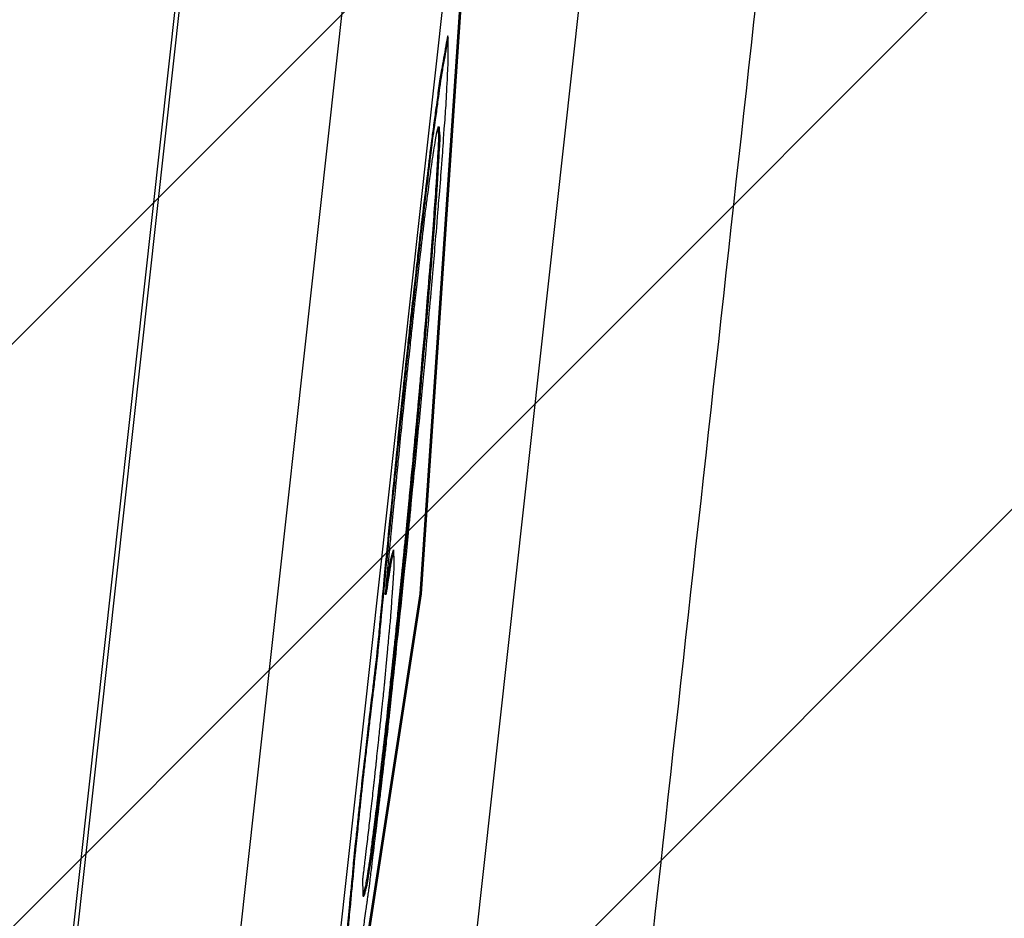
# Model space of a CAD drawing. Header units: millimetres. Extents: x 14 to 2347, y 26 to 1654.
# Tile 18 of 61: x 485 to 501, y 1048 to 1063. Entities that reach past the tile are written whole.
import ezdxf

# ---------------------------------------------------------------- set-up
doc = ezdxf.new("R2010")
doc.units = ezdxf.units.MM
doc.header["$LTSCALE"] = 4
for name, color, linetype, lineweight in [('可見邊線(ISO)', 7, 'Continuous', 30), ('標註(ISO)', 7, 'Continuous', 9), ('草圖幾何圖形(ISO)', 7, 'Continuous', 30)]:
    doc.layers.add(name, color=color, linetype=linetype, lineweight=lineweight)
doc.layers.add('填充線', color=7, linetype='Continuous', lineweight=9, true_color=0x1e1e47)
doc.styles.add('temp', font='txt')
doc.dimstyles.new('工研院N500', dxfattribs={"dimscale": 4, "dimtxt": 3, "dimasz": 2.5, "dimexe": 1, "dimexo": 1, "dimgap": 0.762, "dimtad": 1, "dimdec": 3, "dimrnd": 1e-08, "dimdsep": 46, "dimtxsty": 'temp', "dimcen": 0.09, "dimdle": 10, "dimclrd": 1, "dimclre": 1, "dimclrt": 7, "dimazin": 2, "dimtfac": 0.666667, "dimtdec": 3, "dimtmove": 0, "dimatfit": 3, "dimfxl": 1, "dimtolj": 1, "dimlwd": 15, "dimlwe": 15, "dimarcsym": 0})

# ---------------------------------------------------------------- blocks, each defined once
blk = doc.blocks.new('*D74')
at = {"layer": 'Defpoints', "color": 0, "linetype": 'Continuous', "transparency": 16777216}
for p in [(292.631, 1090.8), (528.152, 981.463), (528.152, 841.162), (421.12, 751.351)]:
    blk.add_point(p, dxfattribs=at)
at = {"layer": '標註(ISO)', "color": 1, "linetype": 'Continuous', "lineweight": 15, "transparency": 16777216}
for p, q in [((528.152, 985.463), (528.152, 1188.366)), ((418.056, 748.78), (262.178, 617.983))]:
    blk.add_line(p, q, dxfattribs=at)
blk.add_arc((528.152, 841.162), 343.204, 91.6695, 218.3305, dxfattribs=at)
at = {"layer": '標註(ISO)', "color": 1, "linetype": 'Continuous', "transparency": 16777216}
for points in [[(518.129, 1185.887), (518.177, 1182.554), (528.152, 1184.366)], [(260.219, 629.36), (257.635, 627.255), (265.242, 620.554)]]:
    blk.add_solid(points, dxfattribs=at)
at = {"layer": '標註(ISO)', "color": 7, "linetype": 'Continuous', "lineweight": 18, "transparency": 16777216, "insert": (196.505, 980.858), "char_height": 12, "attachment_point": 1, "rotation": 65, "style": 'temp'}
blk.add_mtext('\\A1;130°', dxfattribs=at)
blk = doc.blocks.new('*D76')
at = {"layer": 'Defpoints', "color": 0, "linetype": 'Continuous', "transparency": 16777216}
for p in [(384.256, 1106.692), (528.152, 983.117), (528.152, 981.017), (526.996, 979.264)]:
    blk.add_point(p, dxfattribs=at)
at = {"layer": '標註(ISO)', "color": 1, "linetype": 'Continuous', "lineweight": 15, "transparency": 16777216}
blk.add_line((524.794, 975.924), (420.78, 818.179), dxfattribs=at)
blk.add_arc((528.152, 981.017), 191.051, 92.99933, 233.60067, dxfattribs=at)
at = {"layer": '標註(ISO)', "color": 1, "linetype": 'Continuous', "transparency": 16777216}
for points in [[(518.112, 1173.472), (518.199, 1170.14), (528.152, 1172.067)], [(415.734, 828.607), (413.827, 825.873), (422.982, 821.519)]]:
    blk.add_solid(points, dxfattribs=at)
at = {"layer": '標註(ISO)', "color": 7, "linetype": 'Continuous', "lineweight": 18, "transparency": 16777216, "insert": (323.589, 1021.666), "char_height": 12, "attachment_point": 1, "rotation": 73.3, "style": 'temp'}
blk.add_mtext('\\A1;146.6°', dxfattribs=at)

msp = doc.modelspace()

# ---------------------------------------------------------------- hatches: boundary and pattern name
at = {"layer": '填充線'}
h = msp.add_hatch(dxfattribs=at)
h.set_pattern_fill('ANSI31', color=256, scale=53.34, style=0)
h.set_pattern_definition([(45, (-13.047, 389.5956), (-4.714634, 4.714634), [])])
edge = h.paths.add_edge_path()
edge.add_arc((421.12008, 751.35132), 140, 73.4166874, 220)
edge.add_arc((528.3663, 841.34159), 280, -40, 220, ccw=False)
edge.add_arc((635.61252, 751.35132), 140, 320, 466.5833126)
edge.add_arc((528.3663, 841.34159), 80.5, 33.2916563, 146.7083437)

# ---------------------------------------------------------------- linework, layer by layer
at = {"layer": '可見邊線(ISO)'}
for p, q in [((494.15492, 1121.67074), (485.40549, 1042.62418)), ((485.47837, 1042.61612), (494.22869, 1121.67074)), ((488.08118, 1042.29136), (496.45244, 1117.92143)), ((492.69132, 1069.33265), (489.67863, 1042.11454)), ((491.61104, 1053.33065), (492.69132, 1069.33265)), ((492.70541, 1069.33265), (491.62513, 1053.33065)), ((494.4157, 1065.00989), (491.85482, 1041.87366)), ((491.89832, 1060.88796), (491.91241, 1060.88796)), ((489.87645, 1042.09264), (491.61104, 1053.33065)), ((491.62513, 1053.33065), (489.8903, 1042.09111)), ((491.04203, 1053.32954), (491.05612, 1053.32954)), ((491.61104, 1053.33065), (491.62513, 1053.33065)), ((490.68347, 1048.4411), (490.69756, 1048.4411))]:
    msp.add_line(p, q, dxfattribs=at)
msp.add_open_spline([(497.29313, 1065.16133), (496.42237, 1057.29451), (495.55191, 1049.42765), (494.68086, 1041.56086)], degree=3, dxfattribs=at)
for points, knots in [([(490.90555, 1052.35275), (490.9056, 1052.3532), (490.90565, 1052.35365), (490.90691, 1052.36564), (490.90814, 1052.37807), (490.9169, 1052.47142), (490.92082, 1052.51239), (490.93947, 1052.70344), (490.95058, 1052.8231), (490.96876, 1053.0146), (490.97964, 1053.12592), (491.0557, 1053.91293), (491.07234, 1054.08607), (491.10858, 1054.45542), (491.11989, 1054.5685), (491.19007, 1055.26742), (491.21796, 1055.55297), (491.29506, 1056.29415), (491.30948, 1056.43248), (491.35024, 1056.82554), (491.36359, 1056.95584), (491.41672, 1057.45218), (491.42869, 1057.56715), (491.46118, 1057.85904), (491.46468, 1057.8906), (491.47369, 1057.97224), (491.47777, 1058.00919), (491.48552, 1058.07918), (491.48941, 1058.1143), (491.51316, 1058.32791), (491.52006, 1058.38765), (491.55967, 1058.73475), (491.56939, 1058.82153), (491.59192, 1059.02402), (491.59653, 1059.06622), (491.65972, 1059.58972), (491.69985, 1059.91375), (491.74996, 1060.32783), (491.75874, 1060.39932), (491.77321, 1060.51992), (491.77938, 1060.57144), (491.7945, 1060.6916), (491.79854, 1060.7171), (491.81048, 1060.79998), (491.81499, 1060.83283), (491.83432, 1060.9765), (491.8466, 1061.06766), (491.86634, 1061.2097), (491.8745, 1061.26903), (491.89406, 1061.41449), (491.90955, 1061.52999), (491.93932, 1061.73425), (491.94757, 1061.77914), (491.97628, 1061.92665), (491.9996, 1062.06457), (492.03521, 1062.27134), (492.04517, 1062.32596), (492.063, 1062.38923), (492.06105, 1062.32417), (492.06316, 1062.05844), (492.06835, 1062.01995), (492.04239, 1061.53301), (492.03663, 1061.38553), (492.01973, 1061.11392), (492.01019, 1060.99151), (491.98162, 1060.60724), (491.97727, 1060.52733), (491.95107, 1060.15624), (491.94099, 1060.04128), (491.91097, 1059.6849), (491.90554, 1059.61644), (491.85212, 1058.96316), (491.83389, 1058.75221), (491.77933, 1058.13011), (491.72003, 1057.44332), (491.64307, 1056.60719), (491.5741, 1055.90643), (491.43505, 1054.48357), (491.4184, 1054.30297), (491.34172, 1053.54084), (491.25643, 1052.7344), (491.19368, 1052.13374), (491.16111, 1051.82194), (491.14042, 1051.62566), (491.13891, 1051.61147), (491.13364, 1051.56155), (491.13171, 1051.54315), (491.12374, 1051.46738), (491.12355, 1051.46542), (491.11992, 1051.43294), (491.1181, 1051.41664), (491.11221, 1051.36342), (491.10812, 1051.32617), (491.09897, 1051.24368), (491.09396, 1051.19832), (491.08233, 1051.0932), (491.07323, 1051.01087), (491.05171, 1050.81713), (491.04881, 1050.7926), (491.02628, 1050.59974), (491.01362, 1050.49087), (490.98889, 1050.27823), (490.97352, 1050.14576), (490.95558, 1049.99342), (490.9508, 1049.95485), (490.91437, 1049.65289), (490.90889, 1049.60733), (490.89344, 1049.47925), (490.89115, 1049.46025), (490.86533, 1049.24604), (490.84504, 1049.07708), (490.82882, 1048.94348), (490.82584, 1048.9192), (490.81505, 1048.82897), (490.81016, 1048.7877), (490.79989, 1048.70148), (490.79541, 1048.66415), (490.78727, 1048.5991), (490.78605, 1048.59229), (490.77841, 1048.53875), (490.7747, 1048.51108), (490.76555, 1048.4452), (490.76293, 1048.42681), (490.7542, 1048.36446), (490.75078, 1048.33967), (490.74078, 1048.26781), (490.73839, 1048.25083), (490.72425, 1048.1494), (490.7172, 1048.09881), (490.7047, 1048.00926), (490.69923, 1047.96975), (490.69205, 1047.91844), (490.69007, 1047.90433), (490.67698, 1047.81095), (490.6717, 1047.77348), (490.65421, 1047.64672), (490.65372, 1047.64264), (490.64109, 1047.57139), (490.63302, 1047.52581), (490.61916, 1047.44711), (490.6136, 1047.41596), (490.60416, 1047.36225), (490.60041, 1047.34084), (490.58972, 1047.28029), (490.58794, 1047.27095), (490.58122, 1047.23266), (490.57826, 1047.21494), (490.56679, 1047.14753), (490.56124, 1047.1158), (490.55507, 1047.0898), (490.55406, 1047.08992), (490.55006, 1047.08096), (490.54823, 1047.07469), (490.54468, 1047.0624), (490.54307, 1047.05678), (490.5397, 1047.04688), (490.53817, 1047.04273), (490.53302, 1047.02663), (490.53187, 1047.02007), (490.52802, 1047.01509), (490.52606, 1047.01639), (490.52304, 1047.01927), (490.52244, 1047.02013), (490.51988, 1047.0205), (490.51844, 1047.01791), (490.51279, 1047.0135), (490.51403, 1047.02542), (490.51304, 1047.0497), (490.51261, 1047.05526), (490.51056, 1047.08876), (490.50935, 1047.11634), (490.50783, 1047.1522), (490.50778, 1047.16115), (490.50689, 1047.18062), (490.5062, 1047.1833), (490.50514, 1047.19805), (490.50675, 1047.2108), (490.51649, 1047.38082), (490.52025, 1047.44196), (490.52202, 1047.48309), (490.52273, 1047.50891), (490.52315, 1047.52002), (490.52303, 1047.52451), (490.52366, 1047.5387), (490.52405, 1047.54477), (490.52428, 1047.55041), (490.52431, 1047.55173), (490.52418, 1047.55247), (490.52408, 1047.55229), (490.52369, 1047.55042), (490.5234, 1047.54867), (490.52223, 1047.54059), (490.52108, 1047.53176), (490.51591, 1047.49149), (490.51415, 1047.47673), (490.50658, 1047.42402), (490.50463, 1047.41106), (490.49647, 1047.35153), (490.49201, 1047.31731), (490.47991, 1047.23113), (490.47781, 1047.22545), (490.4641, 1047.15105), (490.45308, 1047.07905), (490.44057, 1047.00574), (490.43908, 1046.99687), (490.42614, 1046.91927), (490.41334, 1046.8426), (490.3952, 1046.73569), (490.39368, 1046.73553), (490.3835, 1046.70315), (490.38231, 1046.69845), (490.37663, 1046.67952), (490.37426, 1046.67499), (490.36633, 1046.63769), (490.36233, 1046.61152), (490.35208, 1046.55635), (490.35187, 1046.57048), (490.34798, 1046.58038), (490.34631, 1046.57547), (490.34245, 1046.56836), (490.34108, 1046.56696), (490.34046, 1046.58918), (490.34282, 1046.6141), (490.34457, 1046.68565), (490.34477, 1046.70541), (490.34744, 1046.79699), (490.34968, 1046.8395), (490.35115, 1046.8926), (490.35127, 1046.90413), (490.3528, 1047.01412), (490.36001, 1047.08204), (490.3799, 1047.3488), (490.38409, 1047.40283), (490.39192, 1047.50888), (490.39611, 1047.56533), (490.40378, 1047.66175), (490.40344, 1047.66186), (490.40553, 1047.69345), (490.40665, 1047.70836), (490.41234, 1047.77201), (490.41727, 1047.82005), (490.42143, 1047.86272), (490.42207, 1047.86961), (490.43601, 1048.01961), (490.44969, 1048.15775), (490.46801, 1048.35622), (490.47116, 1048.39134), (490.48477, 1048.53614), (490.49355, 1048.62022), (490.50861, 1048.77332), (490.51362, 1048.82925), (490.51832, 1048.88646), (490.51905, 1048.8951), (490.52124, 1048.91848), (490.5225, 1048.93028), (490.52419, 1048.94634), (490.52465, 1048.95072), (490.52527, 1048.95704), (490.52549, 1048.95932), (490.52585, 1048.96346), (490.52596, 1048.96509), (490.52611, 1048.96795), (490.52611, 1048.96894), (490.52588, 1048.97065), (490.52543, 1048.9697), (490.52477, 1048.96928), (490.52454, 1048.96944), (490.52449, 1048.97195), (490.52452, 1048.97324), (490.52475, 1048.977), (490.52491, 1048.97904), (490.5254, 1048.98453), (490.52572, 1048.98784), (490.52669, 1048.99735), (490.52743, 1049.00418), (490.52971, 1049.0246), (490.53143, 1049.0395), (490.53444, 1049.06612), (490.53563, 1049.07683), (490.54062, 1049.12454), (490.54134, 1049.13828), (490.55865, 1049.30153), (490.56512, 1049.36086), (490.58046, 1049.5024), (490.58931, 1049.58908), (490.60404, 1049.72879), (490.60977, 1049.78257), (490.62313, 1049.90858), (490.63068, 1049.98172), (490.64428, 1050.10979), (490.65079, 1050.17068), (490.65957, 1050.25431), (490.66132, 1050.27132), (490.66335, 1050.29084), (490.6635, 1050.29208), (490.66433, 1050.29999), (490.66466, 1050.30326), (490.66554, 1050.31141), (490.66595, 1050.31501), (490.66824, 1050.33441), (490.6701, 1050.35021), (490.6765, 1050.40725), (490.6813, 1050.44706), (490.69265, 1050.54205), (490.69939, 1050.6011), (490.72508, 1050.82687), (490.74018, 1050.95784), (490.75689, 1051.10223), (490.75794, 1051.11139), (490.76454, 1051.16851), (490.76992, 1051.21519), (490.77755, 1051.28131), (490.77974, 1051.29956), (490.78637, 1051.35431), (490.79304, 1051.41045), (490.79885, 1051.45859), (490.79983, 1051.4666), (490.8044, 1051.50397), (490.80839, 1051.53687), (490.83867, 1051.78875), (490.86765, 1052.03126), (490.88645, 1052.18696), (490.88705, 1052.19184), (490.89043, 1052.21997), (490.89154, 1052.22918), (490.89424, 1052.25171), (490.89592, 1052.26538), (490.89747, 1052.27964), (490.89934, 1052.29682), (490.90126, 1052.31412), (490.90393, 1052.33785), (490.90469, 1052.34458), (490.90555, 1052.35275)], [-7.22524628, -7.22524628, -7.22524628, -7.22524628, -7.22509149, -7.22509149, -7.22115793, -7.22115793, -7.20175828, -7.20175828, -7.17779254, -7.17779254, -7.15186237, -7.15186237, -7.13066235, -7.13066235, -7.11368679, -7.11368679, -7.0361332, -7.0361332, -7.02060948, -7.02060948, -6.99151465, -6.99151465, -6.96748737, -6.96748737, -6.96160998, -6.96160998, -6.959036, -6.959036, -6.9564325, -6.9564325, -6.94347904, -6.94347904, -6.92498424, -6.92498424, -6.90585357, -6.90585357, -6.87278357, -6.87278357, -6.86583337, -6.86583337, -6.86167212, -6.86167212, -6.85495128, -6.85495128, -6.85000276, -6.85000276, -6.84177357, -6.84177357, -6.83632462, -6.83632462, -6.8293546, -6.8293546, -6.82158941, -6.82158941, -6.80598436, -6.80598436, -6.79751167, -6.79751167, -6.78284691, -6.78284691, -6.76456646, -6.76456646, -6.75255738, -6.75255738, -6.74220102, -6.74220102, -6.72365425, -6.72365425, -6.70160639, -6.70160639, -6.6819925, -6.6819925, -6.63242636, -6.63242636, -6.59752685, -6.59752685, -6.53117, -6.53117, -6.44462612, -6.44462612, -6.33363365, -6.33363365, -6.30024594, -6.30024594, -6.29168628, -6.29168628, -6.28726726, -6.28726726, -6.27191121, -6.27191121, -6.25699101, -6.25699101, -6.2240673, -6.2240673, -6.18536384, -6.18536384, -6.135937, -6.135937, -6.04086996, -6.04086996, -5.96095033, -5.96095033, -5.71096528, -5.71096528, -5.45296736, -5.45296736, -5.36934769, -5.36934769, -5.35199733, -5.35199733, -5.22290582, -5.22290582, -5.17501872, -5.17501872, -5.13899416, -5.13899416, -5.09773553, -5.09773553, -5.03970916, -5.03970916, -4.98682061, -4.98682061, -4.94997929, -4.94997929, -4.9158181, -4.9158181, -4.87585953, -4.87585953, -4.83760051, -4.83760051, -4.80912404, -4.80912404, -4.8003607, -4.8003607, -4.73636534, -4.73636534, -4.69277018, -4.69277018, -4.61884878, -4.61884878, -4.56927626, -4.56927626, -4.53773453, -4.53773453, -4.47852486, -4.47852486, -4.41922231, -4.41922231, -4.31530257, -4.31530257, -4.24089548, -4.24089548, -4.17267064, -4.17267064, -4.13318732, -4.13318732, -4.10250237, -4.10250237, -4.03997552, -4.03997552, -3.98646563, -3.98646563, -3.94762678, -3.94762678, -3.88792228, -3.88792228, -3.72892016, -3.72892016, -3.67603531, -3.67603531, -3.53334591, -3.53334591, -3.49548173, -3.49548173, -3.44900288, -3.44900288, -3.3420052, -3.3420052, -3.31867736, -3.31867736, -3.30276531, -3.30276531, -3.26427939, -3.26427939, -3.24045535, -3.24045535, -3.22989185, -3.22989185, -3.22203964, -3.22203964, -3.21359643, -3.21359643, -3.19598258, -3.19598258, -3.14736666, -3.14736666, -3.12482239, -3.12482239, -3.10010727, -3.10010727, -3.05294609, -3.05294609, -2.98191089, -2.98191089, -2.95858401, -2.95858401, -2.89935848, -2.89935848, -2.78131461, -2.78131461, -2.73326095, -2.73326095, -2.62359688, -2.62359688, -2.51148868, -2.51148868, -2.31472691, -2.31472691, -2.16221583, -2.16221583, -2.04226822, -2.04226822, -1.86907066, -1.86907066, -1.80303307, -1.80303307, -1.69683226, -1.69683226, -1.6501383, -1.6501383, -1.37585207, -1.37585207, -1.31232626, -1.31232626, -1.24430802, -1.24430802, -1.20843942, -1.20843942, -1.1866451, -1.1866451, -1.14996361, -1.14996361, -1.13655146, -1.13655146, -0.95259594, -0.95259594, -0.89893314, -0.89893314, -0.77068922, -0.77068922, -0.68466747, -0.68466747, -0.66785978, -0.66785978, -0.64400939, -0.64400939, -0.63458254, -0.63458254, -0.62869322, -0.62869322, -0.62249799, -0.62249799, -0.61436948, -0.61436948, -0.59717489, -0.59717489, -0.58540944, -0.58540944, -0.57950926, -0.57950926, -0.57509918, -0.57509918, -0.57036303, -0.57036303, -0.56274376, -0.56274376, -0.54910598, -0.54910598, -0.53810229, -0.53810229, -0.50227688, -0.50227688, -0.48514176, -0.48514176, -0.45689913, -0.45689913, -0.44123435, -0.44123435, -0.4194826, -0.4194826, -0.40454233, -0.40454233, -0.3968207, -0.3968207, -0.39090494, -0.39090494, -0.38631814, -0.38631814, -0.38109803, -0.38109803, -0.36222741, -0.36222741, -0.3153053, -0.3153053, -0.25085996, -0.25085996, -0.16401989, -0.16401989, -0.15638201, -0.15638201, -0.12527099, -0.12527099, -0.11310201, -0.11310201, -0.08869047, -0.08869047, -0.07753158, -0.07753158, -0.05901798, -0.05901798, -0.01997767, -0.01997767, -0.0106361, -0.0106361, -0.00616196, -0.00616196, 0, 0, 0, 0.00742167, 0.00742167, 0.01026098, 0.01026098, 0.01026098, 0.01026098]), ([(492.06118, 1062.33023), (492.05693, 1062.31102), (492.05169, 1062.28334), (492.02486, 1062.13262), (492.00809, 1062.01866), (491.9637, 1061.78909), (491.95561, 1061.75355), (491.92123, 1061.51088), (491.91189, 1061.44213), (491.89245, 1061.29785), (491.88131, 1061.21608), (491.84231, 1060.9351), (491.83403, 1060.86722), (491.81286, 1060.71773), (491.80943, 1060.69955), (491.78987, 1060.54195), (491.7826, 1060.48052), (491.7704, 1060.37953), (491.76485, 1060.33445), (491.73366, 1060.07687), (491.70822, 1059.86958), (491.67365, 1059.58628), (491.66388, 1059.50615), (491.62406, 1059.17872), (491.61377, 1059.09177), (491.59952, 1058.96618), (491.59428, 1058.91811), (491.56444, 1058.65229), (491.54639, 1058.49521), (491.52922, 1058.34432), (491.52116, 1058.27325), (491.493, 1058.0197), (491.48494, 1057.94634), (491.4694, 1057.80613), (491.46415, 1057.75929), (491.43733, 1057.51754), (491.43334, 1057.47601), (491.4039, 1057.20076), (491.3995, 1057.15973), (491.37537, 1056.93461), (491.37459, 1056.92577), (491.32241, 1056.42024), (491.30147, 1056.22082), (491.25323, 1055.75535), (491.23492, 1055.57535), (491.19682, 1055.19547), (491.18514, 1055.07849), (491.14162, 1054.64397), (491.13027, 1054.53264), (491.08176, 1054.03871), (491.05435, 1053.75324), (490.98206, 1053.005), (490.97975, 1052.98226), (490.95938, 1052.7667), (490.94786, 1052.64449), (490.92552, 1052.41838), (490.92488, 1052.40434), (490.92052, 1052.3611), (490.92007, 1052.35677), (490.91964, 1052.35275)], [1.582168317, 1.582168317, 1.582168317, 1.582168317, 1.584065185, 1.584065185, 1.590356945, 1.590356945, 1.59337957, 1.59337957, 1.594482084, 1.594482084, 1.596005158, 1.596005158, 1.599963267, 1.599963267, 1.603116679, 1.603116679, 1.604835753, 1.604835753, 1.606290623, 1.606290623, 1.612910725, 1.612910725, 1.615234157, 1.615234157, 1.623086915, 1.623086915, 1.6287942, 1.6287942, 1.637933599, 1.637933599, 1.642076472, 1.642076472, 1.644986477, 1.644986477, 1.647778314, 1.647778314, 1.657791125, 1.657791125, 1.659585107, 1.659585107, 1.668626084, 1.668626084, 1.683636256, 1.683636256, 1.700669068, 1.700669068, 1.708348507, 1.708348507, 1.727664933, 1.727664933, 1.751359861, 1.751359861, 1.770651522, 1.770651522, 1.795693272, 1.795693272, 1.813907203, 1.813907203, 1.816178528, 1.816178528, 1.816178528, 1.816178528]), ([(490.67543, 1048.70785), (490.67541, 1048.70763), (490.67544, 1048.70727), (490.67547, 1048.70657), (490.67543, 1048.7055), (490.6754, 1048.70325), (490.67543, 1048.70162), (490.67567, 1048.69501), (490.67602, 1048.6901), (490.67616, 1048.68575), (490.67612, 1048.68367), (490.67617, 1048.68072), (490.67622, 1048.67916), (490.67638, 1048.67471), (490.67654, 1048.6711), (490.67668, 1048.66734), (490.67676, 1048.66629), (490.67661, 1048.66226), (490.67655, 1048.66023), (490.67685, 1048.64196), (490.67751, 1048.62156), (490.67894, 1048.5786), (490.68038, 1048.54207), (490.68133, 1048.51556), (490.68148, 1048.49969), (490.68266, 1048.47481), (490.68286, 1048.47148), (490.6829, 1048.44867), (490.68287, 1048.44309), (490.68369, 1048.43954), (490.68475, 1048.44453), (490.69263, 1048.4803), (490.69693, 1048.49145), (490.70386, 1048.51682), (490.70522, 1048.52235), (490.71091, 1048.54366), (490.71472, 1048.55782), (490.72357, 1048.59295), (490.7239, 1048.59055), (490.73128, 1048.61287), (490.75046, 1048.74191), (490.77112, 1048.87136), (490.77101, 1048.8701), (490.78203, 1048.94269), (490.78713, 1048.97265), (490.79477, 1049.01868), (490.7969, 1049.03194), (490.80077, 1049.0588), (490.80202, 1049.06881), (490.80365, 1049.08182), (490.80386, 1049.08343), (490.8104, 1049.1349), (490.81645, 1049.18271), (490.82771, 1049.2717), (490.8299, 1049.2889), (490.8444, 1049.40325), (490.84993, 1049.44689), (490.86045, 1049.52983), (490.86067, 1049.53158), (490.87096, 1049.6128), (490.87837, 1049.67128), (490.9056, 1049.88596), (490.90619, 1049.8852), (490.91819, 1049.98986), (490.91856, 1049.99305), (490.92152, 1050.01889), (490.92401, 1050.04054), (490.92873, 1050.08172), (490.93097, 1050.10124), (490.93457, 1050.13264), (490.93589, 1050.14413), (490.93918, 1050.17279), (490.94008, 1050.18065), (490.94262, 1050.20272), (490.94364, 1050.21166), (490.96651, 1050.41098), (490.988, 1050.59847), (491.01202, 1050.80729), (491.01451, 1050.82895), (491.02427, 1050.91414), (491.02749, 1050.94285), (491.03278, 1050.98875), (491.03418, 1051.00065), (491.03984, 1051.0495), (491.04163, 1051.06584), (491.04468, 1051.09247), (491.0451, 1051.09583), (491.04683, 1051.11071), (491.04759, 1051.11834), (491.04946, 1051.13591), (491.04971, 1051.13828), (491.05305, 1051.16939), (491.06579, 1051.28906), (491.0738, 1051.36437), (491.07558, 1051.3811), (491.08027, 1051.42509), (491.08317, 1051.45231), (491.1145, 1051.74667), (491.12773, 1051.87071), (491.13915, 1051.9778), (491.14114, 1051.99646), (491.14995, 1052.07915), (491.15331, 1052.11071), (491.16068, 1052.17996), (491.16397, 1052.21088), (491.17422, 1052.30701), (491.1765, 1052.32836), (491.18515, 1052.40972), (491.18857, 1052.44195), (491.20416, 1052.5885), (491.21219, 1052.66332), (491.2309, 1052.83815), (491.24184, 1052.94983), (491.25695, 1053.09945), (491.26082, 1053.13775), (491.26964, 1053.22505), (491.27302, 1053.25853), (491.28042, 1053.33187), (491.28161, 1053.34357), (491.30836, 1053.60841), (491.32965, 1053.81934), (491.36147, 1054.13432), (491.36192, 1054.13902), (491.37051, 1054.22398), (491.37346, 1054.25311), (491.37948, 1054.31262), (491.38071, 1054.32485), (491.38794, 1054.39662), (491.38993, 1054.41643), (491.39485, 1054.46499), (491.39607, 1054.47689), (491.39768, 1054.49308), (491.39781, 1054.49483), (491.40243, 1054.54328), (491.40431, 1054.56284), (491.40667, 1054.5876), (491.40688, 1054.58985), (491.40758, 1054.59719), (491.40786, 1054.60008), (491.41192, 1054.64262), (491.4152, 1054.67699), (491.41905, 1054.71735), (491.4194, 1054.72104), (491.42077, 1054.73534), (491.42098, 1054.7376), (491.42272, 1054.75575), (491.42338, 1054.76275), (491.42614, 1054.79166), (491.42823, 1054.81357), (491.43118, 1054.84441), (491.43245, 1054.85779), (491.43519, 1054.88649), (491.43676, 1054.90294), (491.46258, 1055.17344), (491.48673, 1055.4268), (491.52048, 1055.78026), (491.5223, 1055.79914), (491.53402, 1055.92191), (491.53935, 1055.97801), (491.54685, 1056.05652), (491.54771, 1056.06546), (491.55131, 1056.1032), (491.55288, 1056.11977), (491.55637, 1056.15621), (491.55717, 1056.16436), (491.56184, 1056.21443), (491.56769, 1056.28214), (491.57969, 1056.41743), (491.58156, 1056.43774), (491.58917, 1056.5228), (491.59266, 1056.56214), (491.60291, 1056.67776), (491.61255, 1056.78699), (491.66101, 1057.3322), (491.67681, 1057.49917), (491.71191, 1057.91856), (491.71891, 1058.0041), (491.7467, 1058.34288), (491.76745, 1058.58668), (491.80439, 1059.0386), (491.81332, 1059.16248), (491.84067, 1059.54398), (491.85271, 1059.70951), (491.8766, 1060.039), (491.87838, 1060.08862), (491.89178, 1060.3459), (491.89775, 1060.44041), (491.91963, 1060.79057), (491.90993, 1060.72369), (491.90411, 1060.83014), (491.90359, 1060.85109), (491.89877, 1060.92183), (491.89085, 1060.86773), (491.87367, 1060.78956), (491.87105, 1060.7805), (491.85556, 1060.70871), (491.83548, 1060.57132), (491.80848, 1060.4026), (491.80003, 1060.34916), (491.77518, 1060.16729), (491.76362, 1060.07777), (491.73755, 1059.8771), (491.73431, 1059.85269), (491.7239, 1059.77359), (491.72202, 1059.75931), (491.71422, 1059.69973), (491.70916, 1059.66133), (491.69838, 1059.57925), (491.69246, 1059.53321), (491.68568, 1059.48251), (491.68479, 1059.47585), (491.68264, 1059.45897), (491.68191, 1059.45213), (491.67652, 1059.40547), (491.67441, 1059.38754), (491.67193, 1059.3663), (491.67157, 1059.36317), (491.66922, 1059.34291), (491.66812, 1059.33348), (491.66576, 1059.31327), (491.66515, 1059.30801), (491.66007, 1059.26429), (491.65679, 1059.23611), (491.64788, 1059.15951), (491.64533, 1059.13755), (491.62945, 1059.00107), (491.62358, 1058.95069), (491.59066, 1058.66756), (491.55028, 1058.32497), (491.52567, 1058.10339), (491.52335, 1058.08238), (491.51792, 1058.0333), (491.51496, 1058.00666), (491.51012, 1057.96289), (491.50904, 1057.95296), (491.49557, 1057.82898), (491.49086, 1057.78553), (491.48348, 1057.71744), (491.48185, 1057.70251), (491.46675, 1057.56326), (491.45589, 1057.46306), (491.4377, 1057.29576), (491.43046, 1057.22882), (491.41506, 1057.08615), (491.40655, 1057.00959), (491.39179, 1056.87293), (491.39002, 1056.85396), (491.37848, 1056.74166), (491.3771, 1056.72841), (491.36863, 1056.64572), (491.36558, 1056.61602), (491.35863, 1056.5483), (491.35474, 1056.51035), (491.31642, 1056.13671), (491.28116, 1055.79566), (491.24271, 1055.40545), (491.23691, 1055.34655), (491.22829, 1055.259), (491.22539, 1055.22953), (491.20153, 1054.98747), (491.1878, 1054.84798), (491.17788, 1054.74738), (491.17433, 1054.71128), (491.16569, 1054.62354), (491.16334, 1054.60027), (491.15842, 1054.54939), (491.15686, 1054.53282), (491.14978, 1054.45843), (491.14466, 1054.40522), (491.13159, 1054.26839), (491.12784, 1054.22941), (491.11842, 1054.1308), (491.11615, 1054.10677), (491.1007, 1053.94625), (491.09106, 1053.84618), (491.07798, 1053.70662), (491.07487, 1053.6733), (491.06715, 1053.59403), (491.06407, 1053.56418), (491.05821, 1053.50288), (491.05666, 1053.48471), (491.05216, 1053.43477), (491.04866, 1053.39995), (491.04434, 1053.35826), (491.04365, 1053.35154), (491.0428, 1053.34273), (491.04252, 1053.3397), (491.04211, 1053.33481), (491.04199, 1053.33303), (491.04187, 1053.33033), (491.04189, 1053.32955), (491.04221, 1053.32953), (491.04262, 1053.33106), (491.0444, 1053.34017), (491.04611, 1053.3504), (491.05829, 1053.42579), (491.07301, 1053.52903), (491.09983, 1053.69452), (491.10011, 1053.69554), (491.11025, 1053.76267), (491.11438, 1053.79032), (491.12847, 1053.87817), (491.1334, 1053.89846), (491.14192, 1053.91953), (491.14662, 1053.93359), (491.15607, 1053.96915), (491.15984, 1053.98181), (491.16467, 1053.99854), (491.16537, 1054.00126), (491.16787, 1054.01013), (491.16885, 1054.01341), (491.17089, 1054.02068), (491.17201, 1054.02509), (491.17405, 1054.03164), (491.17459, 1054.03302), (491.17628, 1054.04031), (491.17661, 1054.04191), (491.17683, 1054.04185)], [-7.08347706, -7.08347706, -7.08347706, -7.08347706, -7.08346476, -7.08346476, -7.08343044, -7.08343044, -7.08337057, -7.08337057, -7.08323753, -7.08323753, -7.0831746, -7.0831746, -7.08311812, -7.08311812, -7.08295861, -7.08295861, -7.08287311, -7.08287311, -7.08282383, -7.08282383, -7.08273741, -7.08273741, -7.08241156, -7.08241156, -7.08209071, -7.08209071, -7.08175822, -7.08175822, -7.08159805, -7.08159805, -7.08139195, -7.08139195, -7.08073201, -7.08073201, -7.08049687, -7.08049687, -7.08001162, -7.08001162, -7.0794211, -7.0794211, -7.07808883, -7.07808883, -7.07768907, -7.07768907, -7.077213, -7.077213, -7.0769922, -7.0769922, -7.07678342, -7.07678342, -7.07668615, -7.07668615, -7.07559825, -7.07559825, -7.07465751, -7.07465751, -7.07407793, -7.07407793, -7.07355707, -7.07355707, -7.07222219, -7.07222219, -7.06864521, -7.06864521, -7.06852174, -7.06852174, -7.06788502, -7.06788502, -7.06731091, -7.06731091, -7.06696155, -7.06696155, -7.06679539, -7.06679539, -7.06661379, -7.06661379, -7.06376594, -7.06376594, -7.06343465, -7.06343465, -7.06247078, -7.06247078, -7.06190002, -7.06190002, -7.0605009, -7.0605009, -7.05969153, -7.05969153, -7.05777729, -7.05777729, -7.05727385, -7.05727385, -7.05214466, -7.05214466, -7.0506816, -7.0506816, -7.0482999, -7.0482999, -7.0249281, -7.0249281, -6.95875997, -6.95875997, -6.90644722, -6.90644722, -6.84575932, -6.84575932, -6.74031755, -6.74031755, -6.66359987, -6.66359987, -6.44674703, -6.44674703, -5.977521, -5.977521, -5.82767537, -5.82767537, -5.69339305, -5.69339305, -5.50366964, -5.50366964, -4.75944679, -4.75944679, -4.39293914, -4.39293914, -4.18963604, -4.18963604, -3.99743286, -3.99743286, -3.89897499, -3.89897499, -3.82793157, -3.82793157, -3.7492682, -3.7492682, -3.69847755, -3.69847755, -3.68874369, -3.68874369, -3.68324098, -3.68324098, -3.66011293, -3.66011293, -3.65608022, -3.65608022, -3.65212008, -3.65212008, -3.64963738, -3.64963738, -3.6418604, -3.6418604, -3.63869352, -3.63869352, -3.63443545, -3.63443545, -3.56870855, -3.56870855, -3.54303592, -3.54303592, -3.52301004, -3.52301004, -3.50947362, -3.50947362, -3.49614052, -3.49614052, -3.48529784, -3.48529784, -3.44531552, -3.44531552, -3.41886288, -3.41886288, -3.40064851, -3.40064851, -3.35033426, -3.35033426, -3.16423373, -3.16423373, -3.10541259, -3.10541259, -2.98120517, -2.98120517, -2.85988973, -2.85988973, -2.77006018, -2.77006018, -2.68018528, -2.68018528, -2.57576509, -2.57576509, -2.25535096, -2.25535096, -2.18086676, -2.18086676, -1.91751205, -1.91751205, -1.81303128, -1.81303128, -1.49430186, -1.49430186, -1.29811527, -1.29811527, -1.14757187, -1.14757187, -0.99853017, -0.99853017, -0.95184911, -0.95184911, -0.86347562, -0.86347562, -0.76402584, -0.76402584, -0.74212193, -0.74212193, -0.70234039, -0.70234039, -0.67245813, -0.67245813, -0.65827747, -0.65827747, -0.64602058, -0.64602058, -0.63216835, -0.63216835, -0.59218099, -0.59218099, -0.55558436, -0.55558436, -0.50490094, -0.50490094, -0.39055169, -0.39055169, -0.37858091, -0.37858091, -0.36257604, -0.36257604, -0.34842115, -0.34842115, -0.34077149, -0.34077149, -0.33643981, -0.33643981, -0.32531195, -0.32531195, -0.31787587, -0.31787587, -0.30944152, -0.30944152, -0.30267812, -0.30267812, -0.30147629, -0.30147629, -0.30080385, -0.30080385, -0.29994457, -0.29994457, -0.29234274, -0.29234274, -0.29065665, -0.29065665, -0.2898459, -0.2898459, -0.28037691, -0.28037691, -0.2750616, -0.2750616, -0.26747028, -0.26747028, -0.26242821, -0.26242821, -0.25052887, -0.25052887, -0.23143813, -0.23143813, -0.21391792, -0.21391792, -0.18512602, -0.18512602, -0.17194844, -0.17194844, -0.15693983, -0.15693983, -0.14306661, -0.14306661, -0.1251422, -0.1251422, -0.12136838, -0.12136838, -0.11920457, -0.11920457, -0.11720023, -0.11720023, -0.11488376, -0.11488376, -0.11161385, -0.11161385, -0.10603929, -0.10603929, -0.07446093, -0.07446093, -0.06673402, -0.06673402, -0.06251511, -0.06251511, -0.05252541, -0.05252541, -0.04224317, -0.04224317, -0.0342766, -0.0342766, -0.02736514, -0.02736514, -0.01986676, -0.01986676, -0.01208929, -0.01208929, -0.00370213, -0.00370213, 0, 0, 0, 0]), ([(491.91242, 1060.88803), (491.91332, 1060.88798), (491.91412, 1060.8864), (491.91652, 1060.87456), (491.91726, 1060.85654), (491.91933, 1060.8065), (491.91986, 1060.79406), (491.92425, 1060.75808), (491.92601, 1060.748), (491.92666, 1060.72069), (491.92667, 1060.71235), (491.92625, 1060.69067), (491.92578, 1060.67743), (491.92287, 1060.61422), (491.91857, 1060.54889), (491.90633, 1060.35081), (491.90184, 1060.26973), (491.89256, 1060.08869), (491.89112, 1060.05304), (491.88202, 1059.91731), (491.87545, 1059.82964), (491.85329, 1059.52378), (491.84561, 1059.41626), (491.8255, 1059.13606), (491.81634, 1059.01134), (491.78721, 1058.65676), (491.77658, 1058.53153), (491.7258, 1057.92106), (491.70976, 1057.71493), (491.66283, 1057.19238), (491.64997, 1057.04912), (491.6285, 1056.80827), (491.61629, 1056.66969), (491.59799, 1056.4634), (491.59656, 1056.44825), (491.58622, 1056.33259), (491.57996, 1056.26089), (491.57421, 1056.19631), (491.57319, 1056.18506), (491.5714, 1056.16582), (491.57065, 1056.15816), (491.56786, 1056.12905), (491.56684, 1056.11834), (491.56344, 1056.08261), (491.5616, 1056.06335), (491.55759, 1056.02146), (491.55511, 1055.99548), (491.55066, 1055.94879), (491.54779, 1055.91863), (491.5376, 1055.81173), (491.53576, 1055.79263), (491.51683, 1055.59452), (491.50858, 1055.50791), (491.47076, 1055.11143), (491.45485, 1054.94482), (491.44836, 1054.87686), (491.44632, 1054.85541), (491.4426, 1054.81642), (491.44215, 1054.81173), (491.43845, 1054.77292), (491.43718, 1054.75968), (491.434, 1054.72633), (491.43208, 1054.70622), (491.42787, 1054.66213), (491.42558, 1054.63814), (491.42303, 1054.61137), (491.4225, 1054.60579), (491.42167, 1054.59711), (491.4215, 1054.59535), (491.42094, 1054.58946), (491.42042, 1054.58398), (491.41816, 1054.56037), (491.41668, 1054.54495), (491.41479, 1054.52521), (491.41427, 1054.51974), (491.41235, 1054.49946), (491.41192, 1054.4948), (491.41087, 1054.48398), (491.41027, 1054.47801), (491.40501, 1054.42624), (491.40132, 1054.38953), (491.39372, 1054.31406), (491.39091, 1054.28631), (491.37972, 1054.1757), (491.37298, 1054.1088), (491.3602, 1053.98229), (491.35329, 1053.91394), (491.3322, 1053.70514), (491.32256, 1053.60961), (491.29026, 1053.28969), (491.26659, 1053.05607), (491.24094, 1052.80093), (491.23921, 1052.78422), (491.23196, 1052.71632), (491.22974, 1052.69565), (491.21758, 1052.58209), (491.21338, 1052.54276), (491.18886, 1052.31213), (491.17115, 1052.14586), (491.14572, 1051.90727), (491.13088, 1051.76809), (491.10508, 1051.52579), (491.09834, 1051.46249), (491.09104, 1051.39389), (491.09051, 1051.38899), (491.08768, 1051.3624), (491.08497, 1051.3368), (491.07475, 1051.2411), (491.0713, 1051.20888), (491.0662, 1051.16079), (491.06552, 1051.15438), (491.06418, 1051.14178), (491.06396, 1051.13974), (491.06228, 1051.12401), (491.06129, 1051.11435), (491.05989, 1051.10176), (491.05953, 1051.09881), (491.05499, 1051.06036), (491.05096, 1051.02385), (491.03743, 1050.9075), (491.02805, 1050.82405), (491.01516, 1050.71217), (491.0139, 1050.70118), (491.00856, 1050.65468), (491.00804, 1050.65007), (490.99927, 1050.57363), (490.99608, 1050.54592), (490.98783, 1050.47397), (490.98552, 1050.45388), (490.98033, 1050.40863), (490.97894, 1050.39651), (490.97387, 1050.35228), (490.97268, 1050.34195), (490.96918, 1050.31145), (490.96774, 1050.29891), (490.96428, 1050.26873), (490.9639, 1050.26539), (490.95926, 1050.22499), (490.95778, 1050.21212), (490.95426, 1050.18143), (490.95321, 1050.17228), (490.94942, 1050.1392), (490.94803, 1050.12712), (490.94412, 1050.09307), (490.94351, 1050.08772), (490.93943, 1050.05212), (490.93761, 1050.03628), (490.93552, 1050.01806), (490.93504, 1050.01389), (490.9335, 1050.00046), (490.93331, 1049.99879), (490.93172, 1049.98493), (490.93147, 1049.98278), (490.9301, 1049.97084), (490.92984, 1049.96861), (490.92722, 1049.94574), (490.92676, 1049.94163), (490.92356, 1049.91645), (490.92198, 1049.90415), (490.91889, 1049.87981), (490.91792, 1049.87209), (490.91174, 1049.82313), (490.90577, 1049.77623), (490.88965, 1049.64907), (490.8848, 1049.61081), (490.87554, 1049.53775), (490.87441, 1049.52887), (490.8657, 1049.46012), (490.86042, 1049.41842), (490.84802, 1049.32071), (490.84325, 1049.28309), (490.83432, 1049.21261), (490.83056, 1049.18287), (490.8257, 1049.14462), (490.82467, 1049.13651), (490.82213, 1049.11642), (490.8212, 1049.10905), (490.81909, 1049.09239), (490.81799, 1049.08379), (490.81586, 1049.0668), (490.81462, 1049.05704), (490.811, 1049.03215), (490.80912, 1049.02031), (490.80235, 1048.97932), (490.79914, 1048.96208), (490.78688, 1048.88213), (490.78157, 1048.84882), (490.77401, 1048.80081), (490.77179, 1048.78663), (490.76575, 1048.74868), (490.7635, 1048.73492), (490.75282, 1048.66696), (490.74796, 1048.63169), (490.74091, 1048.59734), (490.73932, 1048.59522), (490.7337, 1048.57891), (490.73187, 1048.56849), (490.72073, 1048.52759), (490.71553, 1048.5076), (490.70713, 1048.47961), (490.70266, 1048.45965), (490.69817, 1048.4421), (490.69782, 1048.4411), (490.69756, 1048.4411)], [0.32811347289, 0.32811347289, 0.32811347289, 0.32811347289, 0.32818691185, 0.32818691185, 0.32836659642, 0.32836659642, 0.32863847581, 0.32863847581, 0.3288234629, 0.3288234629, 0.32888845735, 0.32888845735, 0.32896068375, 0.32896068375, 0.32918277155, 0.32918277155, 0.32947180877, 0.32947180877, 0.32978741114, 0.32978741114, 0.33005460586, 0.33005460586, 0.33023079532, 0.33023079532, 0.33066526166, 0.33066526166, 0.33092132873, 0.33092132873, 0.33162100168, 0.33162100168, 0.33164393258, 0.33164393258, 0.33168399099, 0.33168399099, 0.33172653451, 0.33172653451, 0.33178736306, 0.33178736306, 0.33181151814, 0.33181151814, 0.33183558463, 0.33183558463, 0.33186703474, 0.33186703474, 0.33190300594, 0.33190300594, 0.33194542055, 0.33194542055, 0.33201261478, 0.33201261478, 0.33219264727, 0.33219264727, 0.33246508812, 0.33246508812, 0.33266353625, 0.33266353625, 0.33275504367, 0.33275504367, 0.3328299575, 0.3328299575, 0.33286877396, 0.33286877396, 0.33292770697, 0.33292770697, 0.33299800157, 0.33299800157, 0.33300620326, 0.33300620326, 0.33301400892, 0.33301400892, 0.33302070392, 0.33302070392, 0.33303065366, 0.33303065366, 0.3330342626, 0.3330342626, 0.33304454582, 0.33304454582, 0.33305541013, 0.33305541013, 0.33308280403, 0.33308280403, 0.33311169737, 0.33311169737, 0.33315651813, 0.33315651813, 0.33319618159, 0.33319618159, 0.33323426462, 0.33323426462, 0.333335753, 0.333335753, 0.33334612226, 0.33334612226, 0.33335197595, 0.33335197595, 0.33336440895, 0.33336440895, 0.33339638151, 0.33339638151, 0.33341027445, 0.33341027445, 0.33342335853, 0.33342335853, 0.33343597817, 0.33343597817, 0.33344093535, 0.33344093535, 0.33344557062, 0.33344557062, 0.33344686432, 0.33344686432, 0.33344839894, 0.33344839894, 0.33345215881, 0.33345215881, 0.33345431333, 0.33345431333, 0.33347230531, 0.33347230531, 0.33351422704, 0.33351422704, 0.33352949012, 0.33352949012, 0.3335493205, 0.3335493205, 0.33355846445, 0.33355846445, 0.33356304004, 0.33356304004, 0.3335663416, 0.3335663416, 0.33356934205, 0.33356934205, 0.33357177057, 0.33357177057, 0.33357570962, 0.33357570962, 0.33357803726, 0.33357803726, 0.33358097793, 0.33358097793, 0.33358539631, 0.33358539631, 0.33359146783, 0.33359146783, 0.33359584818, 0.33359584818, 0.33359711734, 0.33359711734, 0.3335998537, 0.3335998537, 0.33360219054, 0.33360219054, 0.33360343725, 0.33360343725, 0.33360804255, 0.33360804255, 0.33361109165, 0.33361109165, 0.33361303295, 0.33361303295, 0.3336215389, 0.3336215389, 0.3336255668, 0.3336255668, 0.33363040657, 0.33363040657, 0.33363786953, 0.33363786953, 0.33364792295, 0.33364792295, 0.33365525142, 0.33365525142, 0.33365740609, 0.33365740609, 0.33366009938, 0.33366009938, 0.3336630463, 0.3336630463, 0.33366574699, 0.33366574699, 0.33366838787, 0.33366838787, 0.33367426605, 0.33367426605, 0.33367923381, 0.33367923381, 0.33368124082, 0.33368124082, 0.33368421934, 0.33368421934, 0.33369205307, 0.33369205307, 0.33369750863, 0.33369750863, 0.33370536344, 0.33370536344, 0.33371189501, 0.33371189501, 0.33371686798, 0.33371686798, 0.33371746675, 0.33371746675, 0.33371746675, 0.33371746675]), ([(491.17683, 1054.04185), (491.17746, 1054.04169), (491.17718, 1054.02818), (491.17763, 1054.00991), (491.1779, 1054.01117), (491.17846, 1053.9888), (491.17859, 1053.98158), (491.17929, 1053.95639), (491.18063, 1053.91987), (491.18152, 1053.88282), (491.18169, 1053.87422), (491.18243, 1053.85384), (491.18289, 1053.8489), (491.18344, 1053.8277), (491.1833, 1053.81618), (491.1835, 1053.79594), (491.18387, 1053.79346), (491.18481, 1053.78975), (491.1852, 1053.7889), (491.18476, 1053.76786), (491.18166, 1053.7281), (491.17626, 1053.65489), (491.17633, 1053.65393), (491.17277, 1053.60151), (491.17081, 1053.57378), (491.16735, 1053.52474), (491.16502, 1053.49201), (491.16037, 1053.42514), (491.15904, 1053.40572), (491.15629, 1053.36642), (491.14645, 1053.22285), (491.13914, 1053.11905), (491.13417, 1053.0564), (491.13126, 1053.00516), (491.13087, 1052.99807), (491.12604, 1052.93764), (491.11585, 1052.83254), (491.10536, 1052.71985), (491.10392, 1052.70412), (491.09332, 1052.58802), (491.08432, 1052.49132), (491.0684, 1052.31992), (491.06185, 1052.24764), (491.04716, 1052.08992), (491.03911, 1052.00488), (491.02993, 1051.90106), (491.02782, 1051.87716), (491.01713, 1051.76678), (491.00687, 1051.67506), (490.99109, 1051.52685), (490.98834, 1051.50076), (490.97727, 1051.39553), (490.9695, 1051.32232), (490.95177, 1051.15565), (490.94194, 1051.06263), (490.92011, 1050.8567), (490.90582, 1050.72221), (490.89452, 1050.61557), (490.89335, 1050.60449), (490.88693, 1050.54385), (490.88297, 1050.50663), (490.87234, 1050.40635), (490.86831, 1050.36836), (490.86208, 1050.30933), (490.8612, 1050.30168), (490.8568, 1050.26294), (490.85619, 1050.2575), (490.8538, 1050.2364), (490.85232, 1050.2234), (490.85039, 1050.20636), (490.84731, 1050.17914), (490.83119, 1050.03673), (490.81837, 1049.92371), (490.79417, 1049.71144), (490.7829, 1049.61112), (490.76011, 1049.40772), (490.74818, 1049.31201), (490.72839, 1049.1464), (490.72041, 1049.08163), (490.70885, 1048.98771), (490.70565, 1048.96144), (490.7009, 1048.92087), (490.69964, 1048.90938), (490.69764, 1048.89105), (490.69688, 1048.88409), (490.69478, 1048.86579), (490.6935, 1048.85526), (490.68925, 1048.82179), (490.68638, 1048.79994), (490.68307, 1048.77349), (490.68228, 1048.76705), (490.68101, 1048.75621), (490.68057, 1048.75226), (490.6798, 1048.74497), (490.67949, 1048.74192), (490.67898, 1048.7371), (490.67879, 1048.73538), (490.67832, 1048.73126), (490.67806, 1048.72912), (490.67736, 1048.72353), (490.67694, 1048.72039), (490.67652, 1048.71709), (490.67644, 1048.71638), (490.67625, 1048.71485), (490.67619, 1048.71428), (490.67609, 1048.71328), (490.67604, 1048.7129), (490.67584, 1048.71114), (490.67567, 1048.70987), (490.67552, 1048.70866), (490.67549, 1048.70846), (490.67546, 1048.70822), (490.67546, 1048.70815), (490.67545, 1048.70806), (490.67544, 1048.70802), (490.67544, 1048.70796), (490.67543, 1048.70794), (490.67543, 1048.70789), (490.67543, 1048.70787), (490.67543, 1048.70785)], [-1.31357649, -1.31357649, -1.31357649, -1.31357649, -1.16318306, -1.16318306, -1.05841527, -1.05841527, -1.01654724, -1.01654724, -0.93225437, -0.93225437, -0.90837833, -0.90837833, -0.87326168, -0.87326168, -0.83415565, -0.83415565, -0.78555858, -0.78555858, -0.74672265, -0.74672265, -0.65524657, -0.65524657, -0.5689843, -0.5689843, -0.51236468, -0.51236468, -0.40336692, -0.40336692, -0.33850305, -0.33850305, -0.3022099, -0.3022099, -0.26499729, -0.26499729, -0.25689563, -0.25689563, -0.23102363, -0.23102363, -0.2240431, -0.2240431, -0.19527053, -0.19527053, -0.17279189, -0.17279189, -0.14829029, -0.14829029, -0.13913074, -0.13913074, -0.11524597, -0.11524597, -0.1087181, -0.1087181, -0.09412364, -0.09412364, -0.0755154, -0.0755154, -0.05301072, -0.05301072, -0.04870149, -0.04870149, -0.03209533, -0.03209533, -0.02195678, -0.02195678, -0.0163067, -0.0163067, -0.0151178, -0.0151178, -0.01320783, -0.01320783, -0.01261478, -0.01261478, -0.01032723, -0.01032723, -0.00830658, -0.00830658, -0.00622646, -0.00622646, -0.00479024, -0.00479024, -0.00413495, -0.00413495, -0.00362278, -0.00362278, -0.0032471, -0.0032471, -0.00275751, -0.00275751, -0.00207102, -0.00207102, -0.0017991, -0.0017991, -0.00155333, -0.00155333, -0.00127987, -0.00127987, -0.00112667, -0.00112667, -0.00094273, -0.00094273, -0.00066937, -0.00066937, -0.00057228, -0.00057228, -0.00043355, -0.00043355, -0.00035063, -0.00035063, -0.00012139, -0.00012139, -0.0000672, -0.0000672, -0.0000418, -0.0000418, -0.00002655, -0.00002655, -0.00001397, -0.00001397, 0, 0, 0, 0]), ([(491.17826, 1053.99687), (491.17785, 1053.9954), (491.17737, 1053.99371), (491.17413, 1053.98247), (491.17046, 1053.9702), (491.16085, 1053.93421), (491.15602, 1053.91978), (491.1473, 1053.89776), (491.14233, 1053.87679), (491.12819, 1053.78857), (491.12383, 1053.75925), (491.11429, 1053.6962), (491.1131, 1053.6895), (491.10337, 1053.62939), (491.0987, 1053.59963), (491.07862, 1053.46899), (491.065, 1053.37835), (491.05791, 1053.3371), (491.05708, 1053.33275), (491.05639, 1053.33004), (491.05623, 1053.32954), (491.05612, 1053.32954)], [0.042542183, 0.042542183, 0.042542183, 0.042542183, 0.046663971, 0.046663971, 0.064385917, 0.064385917, 0.087960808, 0.087960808, 0.110018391, 0.110018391, 0.120122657, 0.120122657, 0.135490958, 0.135490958, 0.152025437, 0.152025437, 0.180343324, 0.180343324, 0.186198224, 0.186198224, 0.188377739, 0.188377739, 0.188377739, 0.188377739]), ([(490.91964, 1052.35275), (490.91902, 1052.34685), (490.91844, 1052.34161), (490.91708, 1052.32943), (490.91654, 1052.32476), (490.91435, 1052.30496), (490.91326, 1052.29519), (490.91038, 1052.26884), (490.9084, 1052.25231), (490.90437, 1052.21863), (490.9032, 1052.20895), (490.90097, 1052.19048), (490.89967, 1052.17975), (490.89758, 1052.16245), (490.88676, 1052.07267), (490.87379, 1051.96445), (490.85334, 1051.79384), (490.84296, 1051.70725), (490.82398, 1051.54934), (490.81941, 1051.51155), (490.81438, 1051.47026), (490.81352, 1051.46334), (490.81014, 1051.43539), (490.80798, 1051.4174), (490.8008, 1051.35731), (490.79765, 1051.33098), (490.7937, 1051.29855), (490.79321, 1051.29453), (490.79167, 1051.28156), (490.79058, 1051.27215), (490.78705, 1051.24152), (490.7852, 1051.22545), (490.78197, 1051.19741), (490.78087, 1051.18787), (490.77719, 1051.15598), (490.77583, 1051.14427), (490.77169, 1051.10839), (490.77019, 1051.09544), (490.76393, 1051.04137), (490.75826, 1050.9927), (490.73715, 1050.80951), (490.72677, 1050.7177), (490.70661, 1050.54103), (490.69678, 1050.46175), (490.68619, 1050.36828), (490.68333, 1050.34293), (490.67998, 1050.31453), (490.67958, 1050.31098), (490.67869, 1050.30272), (490.67837, 1050.29952), (490.67734, 1050.28975), (490.67674, 1050.28409), (490.67513, 1050.2686), (490.67368, 1050.25461), (490.6675, 1050.19554), (490.66316, 1050.15474), (490.65449, 1050.0732), (490.65096, 1050.04008), (490.643, 1049.96438), (490.64101, 1049.94472), (490.62734, 1049.81512), (490.61861, 1049.73354), (490.60133, 1049.56921), (490.5993, 1049.54778), (490.58635, 1049.42617), (490.57885, 1049.35803), (490.564, 1049.21971), (490.56003, 1049.18106), (490.55393, 1049.11876), (490.55256, 1049.10327), (490.54848, 1049.06553), (490.54718, 1049.05409), (490.54458, 1049.03133), (490.54335, 1049.02059), (490.54164, 1049.0052), (490.54106, 1048.99987), (490.54016, 1048.99134), (490.5398, 1048.98779), (490.53923, 1048.98168), (490.53902, 1048.97924), (490.53871, 1048.9751), (490.53863, 1048.97359), (490.53856, 1048.97094), (490.53862, 1048.97012), (490.53888, 1048.96919), (490.53914, 1048.96942), (490.53975, 1048.97007), (490.5401, 1048.97054), (490.5402, 1048.96818), (490.54017, 1048.96691), (490.53994, 1048.96357), (490.5398, 1048.96182), (490.53941, 1048.95746), (490.53917, 1048.95501), (490.53845, 1048.94793), (490.5379, 1048.94274), (490.5362, 1048.92659), (490.5351, 1048.91608), (490.53304, 1048.89391), (490.53228, 1048.88492), (490.52938, 1048.84945), (490.52736, 1048.82322), (490.51675, 1048.71197), (490.51107, 1048.65554), (490.49974, 1048.54247), (490.49497, 1048.49459), (490.48571, 1048.39635), (490.48249, 1048.36051), (490.47217, 1048.24863), (490.46753, 1048.20017), (490.45032, 1048.01986), (490.44093, 1047.9207), (490.43638, 1047.87204), (490.43579, 1047.86536), (490.43285, 1047.83535), (490.43136, 1047.82055), (490.42701, 1047.77658), (490.42424, 1047.74812), (490.42056, 1047.70574), (490.41963, 1047.69335), (490.41821, 1047.67236), (490.41781, 1047.6646), (490.41599, 1047.63666), (490.4146, 1047.62117), (490.40716, 1047.52722), (490.40519, 1047.49557), (490.39774, 1047.39801), (490.39676, 1047.38542), (490.39101, 1047.30971), (490.38769, 1047.26261), (490.37576, 1047.11098), (490.37175, 1047.0636), (490.36768, 1046.99603), (490.36683, 1046.97586), (490.36572, 1046.93545), (490.36557, 1046.91752), (490.36415, 1046.82637), (490.3611, 1046.79918), (490.35859, 1046.68721), (490.35839, 1046.67157), (490.35721, 1046.63369), (490.35636, 1046.61856), (490.35515, 1046.59263), (490.35479, 1046.58325), (490.35491, 1046.57607), (490.35494, 1046.57517), (490.35498, 1046.57437)], [0.893823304, 0.893823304, 0.893823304, 0.893823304, 0.897154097, 0.897154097, 0.901770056, 0.901770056, 0.906229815, 0.906229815, 0.913798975, 0.913798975, 0.922355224, 0.922355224, 0.922355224, 0.927326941, 0.927326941, 0.938552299, 0.938552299, 0.958216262, 0.958216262, 0.974682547, 0.974682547, 0.984780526, 0.984780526, 0.995001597, 0.995001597, 1.013517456, 1.013517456, 1.019965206, 1.019965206, 1.02754099, 1.02754099, 1.031807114, 1.031807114, 1.034156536, 1.034156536, 1.039277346, 1.039277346, 1.042227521, 1.042227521, 1.04750622, 1.04750622, 1.057083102, 1.057083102, 1.067931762, 1.067931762, 1.071891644, 1.071891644, 1.072549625, 1.072549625, 1.073137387, 1.073137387, 1.073931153, 1.073931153, 1.075345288, 1.075345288, 1.077769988, 1.077769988, 1.080357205, 1.080357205, 1.083423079, 1.083423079, 1.087111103, 1.087111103, 1.091719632, 1.091719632, 1.096098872, 1.096098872, 1.100611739, 1.100611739, 1.104736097, 1.104736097, 1.106522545, 1.106522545, 1.108107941, 1.108107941, 1.109000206, 1.109000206, 1.109668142, 1.109668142, 1.110276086, 1.110276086, 1.110919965, 1.110919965, 1.111837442, 1.111837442, 1.113067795, 1.113067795, 1.114838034, 1.114838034, 1.11572331, 1.11572331, 1.116362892, 1.116362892, 1.117002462, 1.117002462, 1.118126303, 1.118126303, 1.120257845, 1.120257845, 1.121962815, 1.121962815, 1.126293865, 1.126293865, 1.129745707, 1.129745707, 1.133272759, 1.133272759, 1.136108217, 1.136108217, 1.140081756, 1.140081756, 1.148015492, 1.148015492, 1.152226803, 1.152226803, 1.155296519, 1.155296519, 1.160307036, 1.160307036, 1.163828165, 1.163828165, 1.167631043, 1.167631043, 1.175103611, 1.175103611, 1.188779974, 1.188779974, 1.190885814, 1.190885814, 1.199154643, 1.199154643, 1.206149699, 1.206149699, 1.210053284, 1.210053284, 1.214070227, 1.214070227, 1.23175476, 1.23175476, 1.236246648, 1.236246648, 1.241331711, 1.241331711, 1.244980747, 1.244980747, 1.245583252, 1.245583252, 1.245583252, 1.245583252])]:
    msp.add_open_spline(points, degree=3, knots=knots, dxfattribs=at)
at = {"layer": '草圖幾何圖形(ISO)'}
msp.add_arc((528.3663, 841.34159), 280, 320, 220, dxfattribs=at)

# ---------------------------------------------------------------- dimensions: what is measured, and where the dimension line sits
at = {"layer": '標註(ISO)', "color": 1, "linetype": 'Continuous', "lineweight": 18, "true_color": 0xff0000}
for base, center, p1, p2, override, picture, middle in [((292.63098, 1090.79962), (528.15208, 841.16184), (528.15208, 981.46331), (421.12008, 751.35132), {"dimgap": 0.762, "dimadec": 2, "dimtol": 0, "dimlim": 0, "dimtp": 0, "dimtm": 0, "dimtdec": 3}, '*D74', (217.10333, 986.20625)), ((384.25642, 1106.69239), (528.15208, 981.01671), (528.15208, 983.11671), (526.99607, 979.26353), {"dimgap": 0.762, "dimse1": 1, "dimadec": 2, "dimtol": 0, "dimlim": 0, "dimtp": 0, "dimtm": 0, "dimtdec": 3}, '*D76', (345.15951, 1035.91712))]:
    dim = msp.add_angular_dim_3p(base=base, center=center, p1=p1, p2=p2, dimstyle='工研院N500', override=override, dxfattribs=at)
    dim.commit()
    dim.dimension.update_dxf_attribs({"geometry": picture, "text_midpoint": middle, "dimtype": 165})

doc.saveas('drawing.dxf')
